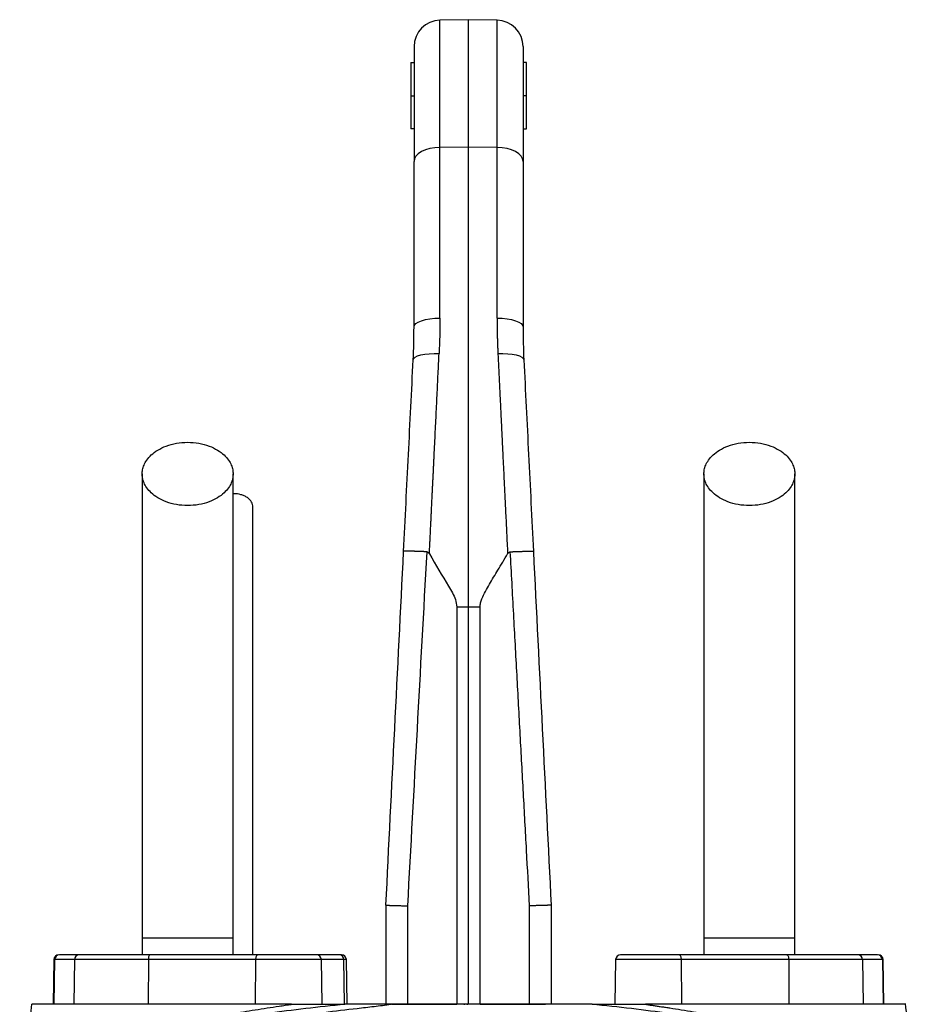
# Model space of a CAD drawing. Extents: x 131 to 726, y 61 to 2144.
# Tile 11 of 11: x 293 to 564, y 1846 to 2144. Entities that reach past the tile are written whole.
import ezdxf

# ---------------------------------------------------------------- set-up
doc = ezdxf.new("R2010")
doc.units = 0
doc.layers.get('0').update_dxf_attribs({"linetype": 'CONTINUOUS'})

msp = doc.modelspace()

# ---------------------------------------------------------------- linework, layer by layer
at = {"color": 7, "linetype": 'CONTINUOUS'}
for p, q in [((428.47, 2144.04), (419.83, 2143.89)), ((419.83, 2105.4), (419.83, 2143.89)), ((437.11, 2143.89), (428.47, 2144.04)), ((428.47, 2105.48), (428.47, 2144.04)), ((437.11, 2105.4), (437.11, 2143.89)), ((410.97, 2131.04), (411.97, 2131.04)), ((410.97, 2131.04), (410.97, 2121.04)), ((445.97, 2131.04), (444.97, 2131.04)), ((445.97, 2121.04), (445.97, 2131.04)), ((410.97, 2121.04), (411.97, 2121.04)), ((410.97, 2121.04), (410.97, 2111.04)), ((445.97, 2121.04), (444.97, 2121.04)), ((445.97, 2111.04), (445.97, 2121.04)), ((411.97, 2111.04), (410.97, 2111.04)), ((444.97, 2111.04), (445.97, 2111.04)), ((428.47, 2105.48), (419.83, 2105.4)), ((419.83, 2053.73), (419.83, 2105.4)), ((428.47, 1966.29), (428.47, 2105.48)), ((437.11, 2105.4), (428.47, 2105.48)), ((437.11, 2053.73), (437.11, 2105.4)), ((424.98, 1966.29), (424.98, 1846.04)), ((424.98, 1966.29), (428.47, 1966.29)), ((428.47, 1846.04), (428.47, 1966.29)), ((428.47, 1966.29), (431.96, 1966.29)), ((431.96, 1846.04), (431.96, 1966.29)), ((403.47, 1876.04), (403.47, 1846.04)), ((409.99, 1875.84), (409.99, 1846.04)), ((446.94, 1846.04), (446.94, 1875.84)), ((453.47, 1876.04), (453.47, 1846.04)), ((329.72, 1866.04), (329.72, 1861.04)), ((343.47, 1866.04), (329.72, 1866.04)), ((357.22, 1866.04), (343.47, 1866.04)), ((357.22, 1861.04), (357.22, 1866.04)), ((499.72, 1866.04), (499.72, 1861.04)), ((513.47, 1866.04), (499.72, 1866.04)), ((527.22, 1866.04), (513.47, 1866.04)), ((527.22, 1861.04), (527.22, 1866.04)), ((302.99, 1859.57), (302.75, 1846.04)), ((303.21, 1859.57), (302.98, 1846.04)), ((303.21, 1859.57), (302.99, 1859.57)), ((309.23, 1859.57), (303.21, 1859.57)), ((310.71, 1861.04), (304.69, 1861.04)), ((309.23, 1859.57), (309, 1846.04)), ((331.58, 1859.57), (309.23, 1859.57)), ((331.58, 1859.57), (331.49, 1846.04)), ((364.13, 1859.57), (331.58, 1859.57)), ((364.64, 1861.04), (332.09, 1861.04)), ((364.05, 1846.04), (364.13, 1859.57)), ((383.94, 1859.57), (364.13, 1859.57)), ((389.33, 1861.04), (382.57, 1861.04)), ((384.18, 1846.04), (383.94, 1859.57)), ((390.75, 1859.57), (383.94, 1859.57)), ((390.97, 1846.04), (390.75, 1859.57)), ((391.51, 1859.57), (390.75, 1859.57)), ((391.75, 1846.04), (391.51, 1859.57)), ((472.99, 1859.57), (472.75, 1846.04)), ((492.8, 1859.57), (472.99, 1859.57)), ((524.84, 1861.04), (492.29, 1861.04)), ((492.8, 1859.57), (492.88, 1846.04)), ((525.36, 1859.57), (492.8, 1859.57)), ((525.36, 1859.57), (525.44, 1846.04)), ((547.7, 1859.57), (525.36, 1859.57)), ((552.24, 1861.04), (546.22, 1861.04)), ((547.7, 1859.57), (547.93, 1846.04)), ((553.72, 1859.57), (547.7, 1859.57)), ((553.72, 1859.57), (553.95, 1846.04)), ((553.94, 1859.57), (553.72, 1859.57)), ((554.18, 1846.04), (553.94, 1859.57)), ((405.23, 1846.04), (409.99, 1846.04)), ((409.99, 1846.04), (424.98, 1846.04)), ((427.01, 1846.04), (427.36, 1846.04)), ((427.94, 1846.04), (428.29, 1846.04)), ((431.96, 1846.04), (446.94, 1846.04)), ((446.94, 1846.04), (451.72, 1846.04))]:
    msp.add_line(p, q, dxfattribs=at)
at = {"color": 7, "linetype": 'CONTINUOUS', "flags": 128}
for points in [[(419.83, 2105.4), (418.29, 2105.3), (416.81, 2105.05), (415.45, 2104.65), (414.26, 2104.12), (413.28, 2103.47), (412.56, 2102.74), (412.12, 2101.94), (411.97, 2101.11)], [(444.97, 2101.11), (444.82, 2101.94), (444.37, 2102.74), (443.65, 2103.47), (442.67, 2104.12), (441.48, 2104.65), (440.12, 2105.05), (438.65, 2105.3), (437.11, 2105.4)], [(411.97, 2051.04), (412.12, 2051.56), (412.56, 2052.06), (413.28, 2052.52), (414.26, 2052.93), (415.45, 2053.26), (416.81, 2053.51), (418.29, 2053.67), (419.83, 2053.73)], [(437.11, 2053.73), (438.65, 2053.67), (440.12, 2053.51), (441.48, 2053.26), (442.67, 2052.93), (443.65, 2052.52), (444.37, 2052.06), (444.82, 2051.56), (444.97, 2051.04)], [(411.72, 2041.05), (411.89, 2041.49), (412.34, 2041.9), (413.07, 2042.27), (414.05, 2042.57), (415.23, 2042.81), (416.58, 2042.96), (418.04, 2043.03), (419.57, 2043.01)], [(437.36, 2043.01), (438.89, 2043.03), (440.35, 2042.96), (441.7, 2042.81), (442.88, 2042.57), (443.86, 2042.27), (444.59, 2041.9), (445.05, 2041.49), (445.21, 2041.05)], [(332.09, 1861.04), (331.99, 1861.02), (331.89, 1860.93), (331.81, 1860.8), (331.73, 1860.61), (331.66, 1860.39), (331.62, 1860.14), (331.59, 1859.86), (331.58, 1859.57)], [(364.13, 1859.57), (364.14, 1859.86), (364.17, 1860.14), (364.22, 1860.39), (364.28, 1860.61), (364.36, 1860.8), (364.45, 1860.93), (364.54, 1861.02), (364.64, 1861.04)], [(492.29, 1861.04), (492.39, 1861.02), (492.48, 1860.93), (492.57, 1860.8), (492.65, 1860.61), (492.71, 1860.39), (492.76, 1860.14), (492.79, 1859.86), (492.8, 1859.57)], [(524.84, 1861.04), (524.94, 1861.02), (525.04, 1860.93), (525.12, 1860.8), (525.2, 1860.61), (525.27, 1860.39), (525.31, 1860.14), (525.34, 1859.86), (525.36, 1859.57)]]:
    msp.add_lwpolyline(points, dxfattribs=at)
at = {"color": 7, "linetype": 'CONTINUOUS'}
for centre, radius, start, end in [((419.97, 2135.89), 8, 91, 180), ((436.97, 2135.89), 8, 0, 89), ((304.49, 1859.54), 1.5, 90, 179), ((304.7, 1859.56), 1.49, 90.4317, 179.4442), ((310.72, 1859.56), 1.49, 90.4319, 179.4436), ((382.44, 1859.54), 1.5, 1, 90), ((389.29, 1859.58), 1.46, 359.4885, 88.4767), ((390.01, 1859.54), 1.5, 1, 90), ((474.49, 1859.54), 1.5, 90, 179), ((546.21, 1859.56), 1.49, 0.5564, 89.5681), ((552.23, 1859.56), 1.49, 0.5566, 89.5678), ((552.44, 1859.54), 1.5, 1, 90)]:
    msp.add_arc(centre, radius, start, end, dxfattribs=at)
for points, knots in [([(411.97, 2135.79), (411.97, 2135.78), (411.97, 2135.76), (411.97, 2134.53), (411.97, 2132.28), (411.97, 2128.99), (411.97, 2124.77), (411.97, 2119.75), (411.97, 2114.06), (411.97, 2107.89), (411.97, 2103.35), (411.97, 2101.11)], [0, 0, 0, 0, 0.082382, 0.199616, 0.317673, 0.435723, 0.552958, 0.669172, 0.781864, 0.892198, 1, 1, 1, 1]), ([(444.97, 2135.89), (444.97, 2135.89), (444.97, 2132.71), (444.97, 2120.54), (444.97, 2111.77), (444.97, 2101.11)], [0, 0, 0, 0, 0.5, 0.5, 1, 1, 1, 1]), ([(437.11, 2053.73), (437.11, 2053.33), (437.11, 2052.54), (437.12, 2051.35), (437.13, 2050.16), (437.16, 2048.97), (437.18, 2047.78), (437.22, 2046.59), (437.26, 2045.39), (437.31, 2044.2), (437.35, 2043.41), (437.36, 2043.01)], [0, 0, 0, 0, 0.111839, 0.22349, 0.334954, 0.446236, 0.557337, 0.668262, 0.779012, 0.88959, 1, 1, 1, 1]), ([(416.63, 1982.34), (416.65, 1982.88), (416.7, 1983.96), (416.78, 1985.56), (416.86, 1987.14), (416.93, 1988.69), (417.01, 1990.23), (417.08, 1991.74), (417.15, 1993.23), (417.22, 1994.7), (417.29, 1996.15), (417.36, 1997.57), (417.43, 1998.97), (417.5, 2000.36), (417.56, 2001.72), (417.63, 2003.05), (417.69, 2004.37), (417.76, 2005.66), (417.82, 2006.94), (417.88, 2008.19), (417.94, 2009.42), (418, 2010.62), (418.05, 2011.81), (418.15, 2013.8), (418.29, 2016.58), (418.46, 2020.13), (418.63, 2023.61), (418.79, 2027.02), (418.95, 2030.36), (419.11, 2033.63), (419.27, 2036.82), (419.42, 2039.94), (419.52, 2042), (419.57, 2043.01)], [0, 0, 0, 0, 0.026283, 0.052226, 0.077828, 0.10309, 0.128011, 0.152591, 0.176831, 0.200731, 0.22429, 0.247508, 0.270386, 0.292923, 0.315119, 0.336975, 0.35849, 0.379665, 0.400499, 0.420993, 0.441146, 0.460958, 0.48043, 0.499561, 0.559202, 0.617833, 0.675456, 0.73207, 0.787674, 0.842269, 0.895856, 0.948432, 1, 1, 1, 1]), ([(437.36, 2043.01), (437.39, 2042.48), (437.44, 2041.4), (437.52, 2039.78), (437.6, 2038.14), (437.68, 2036.47), (437.76, 2034.79), (437.85, 2033.08), (437.93, 2031.36), (438.01, 2029.62), (438.1, 2027.85), (438.19, 2026.07), (438.27, 2024.27), (438.36, 2022.44), (438.45, 2020.6), (438.54, 2018.74), (438.63, 2016.85), (438.72, 2014.95), (438.82, 2012.89), (438.93, 2010.65), (439.05, 2008.21), (439.17, 2005.69), (439.3, 2003.07), (439.43, 2000.37), (439.57, 1997.58), (439.71, 1994.7), (439.85, 1991.74), (440, 1988.68), (440.15, 1985.54), (440.25, 1983.42), (440.3, 1982.34)], [0, 0, 0, 0, 0.027132, 0.054546, 0.082241, 0.110218, 0.138477, 0.167018, 0.195841, 0.224945, 0.254331, 0.283998, 0.313948, 0.344179, 0.374692, 0.405486, 0.436562, 0.46792, 0.49956, 0.538225, 0.578255, 0.619652, 0.662415, 0.706544, 0.752038, 0.798899, 0.847126, 0.896718, 0.947676, 1, 1, 1, 1]), ([(408.82, 1983.12), (409.31, 1992.94), (409.8, 2002.72), (410.77, 2022.07), (411.25, 2031.65), (411.72, 2041.05)], [0, 0, 0, 0, 0.5, 0.5, 1, 1, 1, 1]), ([(445.21, 2041.05), (445.69, 2031.65), (446.16, 2022.07), (447.13, 2002.72), (447.62, 1992.94), (448.11, 1983.12)], [0, 0, 0, 0, 0.5, 0.5, 1, 1, 1, 1]), ([(329.72, 2006.56), (329.72, 2006.96), (329.75, 2007.38), (329.92, 2008.27), (330.06, 2008.75), (330.47, 2009.73), (330.74, 2010.23), (331.47, 2011.27), (331.92, 2011.79), (333.02, 2012.81), (333.67, 2013.31), (335.18, 2014.23), (336.04, 2014.65), (337.95, 2015.35), (338.99, 2015.64), (341.17, 2016.03), (342.32, 2016.13), (344.61, 2016.13), (345.76, 2016.03), (347.94, 2015.64), (348.98, 2015.35), (350.89, 2014.65), (351.75, 2014.23), (353.26, 2013.31), (353.92, 2012.81), (355.02, 2011.79), (355.46, 2011.27), (356.19, 2010.23), (356.46, 2009.73), (356.87, 2008.75), (357.01, 2008.27), (357.18, 2007.38), (357.22, 2006.96), (357.22, 2006.56)], [0, 0, 0, 0, 0.0625, 0.0625, 0.125, 0.125, 0.1875, 0.1875, 0.25, 0.25, 0.3125, 0.3125, 0.375, 0.375, 0.4375, 0.4375, 0.5, 0.5, 0.5625, 0.5625, 0.625, 0.625, 0.6875, 0.6875, 0.75, 0.75, 0.8125, 0.8125, 0.875, 0.875, 0.9375, 0.9375, 1, 1, 1, 1]), ([(499.72, 2006.56), (499.72, 2006.96), (499.75, 2007.38), (499.92, 2008.27), (500.06, 2008.75), (500.47, 2009.73), (500.74, 2010.23), (501.47, 2011.27), (501.92, 2011.79), (503.02, 2012.81), (503.67, 2013.31), (505.18, 2014.23), (506.04, 2014.65), (507.95, 2015.35), (508.99, 2015.64), (511.17, 2016.03), (512.32, 2016.13), (514.61, 2016.13), (515.76, 2016.03), (517.94, 2015.64), (518.98, 2015.35), (520.89, 2014.65), (521.75, 2014.23), (523.26, 2013.31), (523.92, 2012.81), (525.02, 2011.79), (525.46, 2011.27), (526.19, 2010.23), (526.46, 2009.73), (526.87, 2008.75), (527.01, 2008.27), (527.18, 2007.38), (527.22, 2006.96), (527.22, 2006.56)], [0, 0, 0, 0, 0.0625, 0.0625, 0.125, 0.125, 0.1875, 0.1875, 0.25, 0.25, 0.3125, 0.3125, 0.375, 0.375, 0.4375, 0.4375, 0.5, 0.5, 0.5625, 0.5625, 0.625, 0.625, 0.6875, 0.6875, 0.75, 0.75, 0.8125, 0.8125, 0.875, 0.875, 0.9375, 0.9375, 1, 1, 1, 1]), ([(329.72, 2006.56), (329.72, 2003.62), (329.72, 1997.81), (329.72, 1989.02), (329.72, 1980.15), (329.72, 1971.09), (329.72, 1961.73), (329.72, 1951.99), (329.72, 1942.26), (329.72, 1932.61), (329.72, 1923.13), (329.72, 1913.47), (329.72, 1902.73), (329.72, 1891.02), (329.72, 1878.44), (329.72, 1870.14), (329.72, 1866.04)], [0, 0, 0, 0, 0.0796439, 0.1580087, 0.2351239, 0.3110142, 0.3856143, 0.4590053, 0.5312518, 0.5933105, 0.6542599, 0.7143005, 0.7735076, 0.8508697, 0.9263193, 1, 1, 1, 1]), ([(357.22, 2006.56), (357.22, 2006.16), (357.18, 2005.73), (357.01, 2004.84), (356.87, 2004.37), (356.46, 2003.39), (356.19, 2002.88), (355.46, 2001.85), (355.02, 2001.33), (353.92, 2000.3), (353.26, 1999.81), (351.75, 1998.89), (350.89, 1998.47), (348.98, 1997.76), (347.94, 1997.47), (345.76, 1997.09), (344.61, 1996.99), (342.32, 1996.99), (341.17, 1997.09), (338.99, 1997.47), (337.95, 1997.76), (336.04, 1998.47), (335.18, 1998.89), (333.67, 1999.81), (333.02, 2000.3), (331.92, 2001.33), (331.47, 2001.85), (330.74, 2002.88), (330.47, 2003.39), (330.06, 2004.37), (329.92, 2004.84), (329.75, 2005.73), (329.72, 2006.16), (329.72, 2006.56)], [0, 0, 0, 0, 0.0625, 0.0625, 0.125, 0.125, 0.1875, 0.1875, 0.25, 0.25, 0.3125, 0.3125, 0.375, 0.375, 0.4375, 0.4375, 0.5, 0.5, 0.5625, 0.5625, 0.625, 0.625, 0.6875, 0.6875, 0.75, 0.75, 0.8125, 0.8125, 0.875, 0.875, 0.9375, 0.9375, 1, 1, 1, 1]), ([(357.22, 1866.04), (357.22, 1868.58), (357.22, 1873.85), (357.22, 1882.06), (357.22, 1890.87), (357.22, 1899.53), (357.22, 1907.94), (357.22, 1915.99), (357.22, 1924.24), (357.22, 1932.99), (357.22, 1942.12), (357.22, 1951.55), (357.22, 1960.86), (357.22, 1970.04), (357.22, 1979.12), (357.22, 1988.2), (357.22, 1997.34), (357.22, 2003.45), (357.22, 2006.56)], [0, 0, 0, 0, 0.045521, 0.094717, 0.147611, 0.204276, 0.251456, 0.300858, 0.352419, 0.406213, 0.470225, 0.53729, 0.607172, 0.679907, 0.755587, 0.834151, 0.915609, 1, 1, 1, 1]), ([(499.72, 2006.56), (499.72, 2003.62), (499.72, 1997.81), (499.72, 1989.02), (499.72, 1980.15), (499.72, 1971.09), (499.72, 1961.73), (499.72, 1951.99), (499.72, 1942.26), (499.72, 1932.61), (499.72, 1923.13), (499.72, 1913.47), (499.72, 1902.73), (499.72, 1891.02), (499.72, 1878.44), (499.72, 1870.14), (499.72, 1866.04)], [0, 0, 0, 0, 0.0796439, 0.1580087, 0.2351239, 0.3110142, 0.3856143, 0.4590053, 0.5312518, 0.5933105, 0.6542599, 0.7143005, 0.7735076, 0.8508697, 0.9263193, 1, 1, 1, 1]), ([(527.22, 2006.56), (527.22, 2006.16), (527.18, 2005.73), (527.01, 2004.84), (526.87, 2004.37), (526.46, 2003.39), (526.19, 2002.88), (525.46, 2001.85), (525.02, 2001.33), (523.92, 2000.3), (523.26, 1999.81), (521.75, 1998.89), (520.89, 1998.47), (518.98, 1997.76), (517.94, 1997.47), (515.76, 1997.09), (514.61, 1996.99), (512.32, 1996.99), (511.17, 1997.09), (508.99, 1997.47), (507.95, 1997.76), (506.04, 1998.47), (505.18, 1998.89), (503.67, 1999.81), (503.02, 2000.3), (501.92, 2001.33), (501.47, 2001.85), (500.74, 2002.88), (500.47, 2003.39), (500.06, 2004.37), (499.92, 2004.84), (499.75, 2005.73), (499.72, 2006.16), (499.72, 2006.56)], [0, 0, 0, 0, 0.0625, 0.0625, 0.125, 0.125, 0.1875, 0.1875, 0.25, 0.25, 0.3125, 0.3125, 0.375, 0.375, 0.4375, 0.4375, 0.5, 0.5, 0.5625, 0.5625, 0.625, 0.625, 0.6875, 0.6875, 0.75, 0.75, 0.8125, 0.8125, 0.875, 0.875, 0.9375, 0.9375, 1, 1, 1, 1]), ([(527.22, 1866.04), (527.22, 1868.58), (527.22, 1873.85), (527.22, 1882.06), (527.22, 1890.87), (527.22, 1899.53), (527.22, 1907.94), (527.22, 1915.99), (527.22, 1924.24), (527.22, 1932.99), (527.22, 1942.12), (527.22, 1951.55), (527.22, 1960.86), (527.22, 1970.04), (527.22, 1979.12), (527.22, 1988.2), (527.22, 1997.34), (527.22, 2003.45), (527.22, 2006.56)], [0, 0, 0, 0, 0.045521, 0.094717, 0.147611, 0.204276, 0.251456, 0.300858, 0.352419, 0.406213, 0.470225, 0.53729, 0.607172, 0.679907, 0.755587, 0.834151, 0.915609, 1, 1, 1, 1]), ([(363.22, 1996.56), (363.14, 1997.06), (363.02, 1997.83), (362.3, 1998.77), (361.56, 1999.41), (360.64, 1999.93), (359.31, 2000.39), (358.09, 2000.65), (357.3, 2000.54), (357.22, 2000.53)], [0, 0, 0, 0, 0.232877, 0.358233, 0.486252, 0.614266, 0.739621, 0.972492, 1, 1, 1, 1]), ([(363.22, 1861.04), (363.22, 1862.75), (363.22, 1867.39), (363.22, 1874.55), (363.22, 1882.08), (363.22, 1888.33), (363.22, 1893.58), (363.22, 1898.28), (363.22, 1904.94), (363.22, 1913.65), (363.22, 1924.08), (363.22, 1933.5), (363.22, 1941.96), (363.22, 1949.46), (363.22, 1956.35), (363.22, 1961.62), (363.22, 1965.76), (363.22, 1969.26), (363.22, 1973.45), (363.22, 1978.31), (363.22, 1983.82), (363.22, 1989.98), (363.22, 1994.28), (363.22, 1996.56)], [0, 0, 0, 0, 0.031526, 0.086057, 0.132733, 0.171571, 0.202645, 0.231142, 0.260031, 0.328885, 0.39862, 0.468523, 0.527312, 0.585971, 0.642144, 0.694117, 0.718091, 0.748453, 0.785466, 0.82912, 0.879421, 0.93638, 1, 1, 1, 1]), ([(415.81, 1983), (415.72, 1983), (415.52, 1983.01), (415.23, 1983.02), (414.94, 1983.04), (414.65, 1983.05), (414.36, 1983.06), (414.06, 1983.07), (413.77, 1983.08), (413.48, 1983.09), (413.19, 1983.1), (412.9, 1983.11), (412.62, 1983.12), (412.34, 1983.13), (412.07, 1983.14), (411.8, 1983.15), (411.54, 1983.16), (411.29, 1983.16), (411.05, 1983.17), (410.6, 1983.17), (409.95, 1983.18), (409.43, 1983.18), (409.14, 1983.17), (408.99, 1983.16), (408.89, 1983.15), (408.83, 1983.13), (408.82, 1983.12), (408.82, 1983.12)], [0, 0, 0, 0, 0.025067, 0.050527, 0.07637, 0.102586, 0.129165, 0.156094, 0.183359, 0.210944, 0.238832, 0.267006, 0.295446, 0.324131, 0.353039, 0.382147, 0.411431, 0.440866, 0.470427, 0.500086, 0.614235, 0.749724, 0.801689, 0.852807, 0.902962, 0.952055, 1, 1, 1, 1]), ([(415.81, 1983), (415.89, 1982.98), (416.06, 1982.95), (416.36, 1982.74), (416.52, 1982.5), (416.63, 1982.34)], [0, 0, 0, 0, 0.212922, 0.484679, 1, 1, 1, 1]), ([(416.63, 1982.34), (418.54, 1979.1), (421.22, 1974.56), (424.45, 1969.31), (424.84, 1967.05), (424.98, 1966.29)], [0, 0, 0, 0, 0.625265, 0.873153, 1, 1, 1, 1]), ([(431.96, 1966.29), (431.99, 1966.7), (432.06, 1967.55), (432.95, 1969.91), (434.8, 1973.17), (437.46, 1977.67), (439.31, 1980.72), (440.3, 1982.34)], [0, 0, 0, 0, 0.068296, 0.139769, 0.411802, 0.685657, 1, 1, 1, 1]), ([(440.3, 1982.34), (440.38, 1982.45), (440.52, 1982.67), (440.78, 1982.9), (441, 1982.99), (441.1, 1982.99), (441.12, 1983)], [0, 0, 0, 0, 0.363812, 0.730951, 0.935748, 1, 1, 1, 1]), ([(441.12, 1983), (441.22, 1983), (441.41, 1983.01), (441.7, 1983.02), (441.99, 1983.04), (442.29, 1983.05), (442.58, 1983.06), (442.87, 1983.07), (443.17, 1983.08), (443.46, 1983.1), (443.75, 1983.11), (444.04, 1983.12), (444.32, 1983.13), (444.6, 1983.13), (444.87, 1983.14), (445.13, 1983.15), (445.39, 1983.16), (445.64, 1983.16), (445.88, 1983.17), (446.33, 1983.17), (446.98, 1983.18), (447.5, 1983.18), (447.79, 1983.17), (447.94, 1983.16), (448.04, 1983.15), (448.1, 1983.13), (448.11, 1983.12), (448.11, 1983.12)], [0, 0, 0, 0, 0.025182, 0.050747, 0.076685, 0.102986, 0.129636, 0.156624, 0.183934, 0.211549, 0.239453, 0.267627, 0.29605, 0.324702, 0.353559, 0.382599, 0.411797, 0.441128, 0.470567, 0.500085, 0.614521, 0.749724, 0.801904, 0.853123, 0.903272, 0.952257, 1, 1, 1, 1]), ([(446.94, 1875.84), (446.64, 1881.46), (446.02, 1892.84), (445.08, 1910.1), (444.12, 1927.76), (443.14, 1945.82), (442.14, 1964.27), (441.46, 1976.71), (441.12, 1983)], [0, 0, 0, 0, 0.157368, 0.318455, 0.483262, 0.651788, 0.824034, 1, 1, 1, 1]), ([(403.47, 1876.04), (403.47, 1876.04), (403.47, 1876.04), (403.49, 1876.04), (403.51, 1876.04), (403.55, 1876.04), (403.61, 1876.03), (403.67, 1876.03), (403.75, 1876.03), (403.84, 1876.02), (403.95, 1876.02), (404.07, 1876.01), (404.2, 1876.01), (404.35, 1876), (404.51, 1876), (404.69, 1875.99), (404.88, 1875.99), (405.09, 1875.98), (405.49, 1875.97), (406.22, 1875.95), (407.12, 1875.92), (407.9, 1875.9), (408.42, 1875.88), (408.94, 1875.87), (409.46, 1875.86), (409.81, 1875.85), (409.99, 1875.84)], [0, 0, 0, 0, 0.026373, 0.053193, 0.080453, 0.108144, 0.136253, 0.164768, 0.193674, 0.222955, 0.252593, 0.282569, 0.312861, 0.343446, 0.3743, 0.405398, 0.436712, 0.468215, 0.499876, 0.613391, 0.749305, 0.801199, 0.852316, 0.90255, 0.951806, 1, 1, 1, 1]), ([(453.47, 1876.04), (453.46, 1876.04), (453.46, 1876.04), (453.45, 1876.04), (453.42, 1876.04), (453.38, 1876.04), (453.33, 1876.03), (453.27, 1876.03), (453.2, 1876.03), (453.12, 1876.02), (453.02, 1876.02), (452.92, 1876.02), (452.8, 1876.01), (452.67, 1876.01), (452.52, 1876), (452.37, 1876), (452.2, 1875.99), (452.02, 1875.99), (451.83, 1875.98), (451.63, 1875.97), (451.42, 1875.97), (451.2, 1875.96), (450.96, 1875.95), (450.69, 1875.95), (450.4, 1875.94), (450.07, 1875.93), (449.72, 1875.92), (449.33, 1875.91), (448.91, 1875.9), (448.47, 1875.88), (447.99, 1875.87), (447.48, 1875.86), (447.12, 1875.85), (446.94, 1875.84)], [0, 0, 0, 0, 0.026006, 0.052223, 0.07865, 0.105288, 0.132137, 0.159196, 0.186466, 0.213946, 0.241637, 0.269539, 0.297652, 0.325975, 0.354509, 0.383254, 0.412209, 0.441375, 0.470753, 0.500341, 0.527332, 0.556231, 0.587038, 0.619751, 0.654373, 0.690901, 0.729337, 0.76968, 0.81193, 0.856087, 0.902151, 0.950122, 1, 1, 1, 1]), ([(382.35, 1861.04), (382.37, 1861.04), (382.48, 1861.04), (381.75, 1861.04), (380.17, 1861.04), (377.79, 1861.04), (374.87, 1861.04), (371.51, 1861.04), (367.97, 1861.04), (365.74, 1861.04), (364.64, 1861.04)], [0, 0, 0, 0, 0.043028, 0.181764, 0.3205, 0.454508, 0.588518, 0.727254, 0.865991, 1, 1, 1, 1]), ([(389.98, 1861.04), (389.99, 1861.04), (390.17, 1861.04), (389.74, 1861.04), (389.33, 1861.04)], [0, 0, 0, 0, 0.052217, 1, 1, 1, 1]), ([(492.29, 1861.04), (491.19, 1861.04), (488.96, 1861.04), (485.42, 1861.04), (482.06, 1861.04), (479.14, 1861.04), (476.77, 1861.04), (475.18, 1861.04), (474.45, 1861.04), (474.56, 1861.04), (474.59, 1861.04)], [0, 0, 0, 0, 0.134009, 0.272746, 0.411482, 0.545492, 0.6795, 0.818236, 0.956972, 1, 1, 1, 1]), ([(296.23, 1846.04), (295.9, 1843.4), (295.22, 1838.13), (294.19, 1830.14), (293.34, 1823.6), (292.8, 1819.75), (292.63, 1818.54)], [0, 0, 0, 0, 0.290019, 0.579984, 0.868513, 1, 1, 1, 1]), ([(294.51, 1820.52), (294.58, 1820.6), (294.66, 1820.69), (294.82, 1820.86), (295.06, 1821.11), (295.32, 1821.37), (295.84, 1821.88), (296.21, 1822.22), (297.37, 1823.23), (298.21, 1823.9), (299.61, 1824.9), (300.09, 1825.23), (301.09, 1825.88), (301.6, 1826.21), (303.2, 1827.18), (304.34, 1827.81), (307.95, 1829.69), (310.62, 1830.91), (315.04, 1832.67), (316.58, 1833.24), (318.99, 1834.09), (319.81, 1834.37), (321.48, 1834.93), (322.34, 1835.21), (324.95, 1836.03), (326.75, 1836.56), (330.46, 1837.59), (334.28, 1838.6), (338.32, 1839.55), (342.46, 1840.48), (344.59, 1840.93), (348.95, 1841.8), (351.17, 1842.22), (355.7, 1843.03), (358, 1843.42), (362.69, 1844.19), (365.07, 1844.56), (368.71, 1845.12), (370.54, 1845.39), (372.7, 1845.72), (373.64, 1845.86), (374.1, 1845.93), (374.26, 1845.95), (374.49, 1845.98), (374.57, 1846), (374.72, 1846.02), (374.8, 1846.03), (374.88, 1846.04)], [0, 0, 0, 0, 0.007812, 0.007812, 0.015625, 0.03125, 0.03125, 0.0625, 0.0625, 0.125, 0.125, 0.15625, 0.15625, 0.1875, 0.1875, 0.25, 0.25, 0.375, 0.375, 0.4375, 0.4375, 0.46875, 0.46875, 0.5, 0.5, 0.5625, 0.5625, 0.625, 0.6875, 0.6875, 0.75, 0.75, 0.8125, 0.8125, 0.875, 0.875, 0.9375, 0.9375, 0.96875, 0.984375, 0.992188, 0.992188, 0.996094, 0.996094, 0.998047, 0.998047, 1, 1, 1, 1]), ([(300.69, 1846.04), (300.19, 1846.04), (299.2, 1846.04), (298.01, 1846.04), (297.08, 1846.04), (296.4, 1846.04), (296.33, 1846.04), (296.29, 1846.04)], [0, 0, 0, 0, 0.183577, 0.367109, 0.572025, 0.776845, 1, 1, 1, 1]), ([(374.88, 1846.04), (372.58, 1846.04), (364.07, 1846.04), (350.09, 1846.04), (334.14, 1846.04), (320.29, 1846.04), (308.87, 1846.04), (303.08, 1846.04), (300.69, 1846.04)], [0.130712, 0.130712, 0.130712, 0.130712, 0.1487372, 0.1983163, 0.2478954, 0.2974745, 0.3470536, 0.3966326, 0.3966326, 0.3966326, 0.3966326]), ([(391.08, 1846.04), (387.09, 1845.62), (379.11, 1844.78), (367.61, 1843.27), (356.55, 1841.58), (346.07, 1839.65), (336.25, 1837.51), (327.2, 1835.14), (319.4, 1832.76), (315.06, 1831.08), (313.12, 1830.34)], [0, 0, 0, 0, 0.127508, 0.254789, 0.383029, 0.51133, 0.639253, 0.767719, 0.896234, 1, 1, 1, 1]), ([(374.88, 1846.04), (375.15, 1846.04), (375.83, 1846.04), (377.18, 1846.04), (379.59, 1846.04), (382.19, 1846.04), (384.84, 1846.04), (386.86, 1846.04), (388.98, 1846.04), (390.38, 1846.04), (391.08, 1846.04)], [0, 0, 0, 0, 0.050237, 0.127247, 0.253003, 0.500067, 0.61024, 0.744538, 0.872196, 1, 1, 1, 1]), ([(384.81, 1843.61), (388.09, 1844.02), (391.41, 1844.42), (396.47, 1845.02), (398.16, 1845.22), (401.58, 1845.62), (403.29, 1845.83), (405.01, 1846.04)], [0, 0, 0, 0, 0.5, 0.5, 0.75, 0.75, 1, 1, 1, 1]), ([(405.01, 1846.04), (404.74, 1846.04), (404.18, 1846.04), (403.32, 1846.04), (402.4, 1846.04), (401.23, 1846.04), (399.74, 1846.04), (397.99, 1846.04), (396.44, 1846.04), (395.29, 1846.04), (394.28, 1846.04), (393.23, 1846.04), (392.09, 1846.04), (391.4, 1846.04), (391.08, 1846.04)], [0, 0, 0, 0, 0.056641, 0.117342, 0.182103, 0.250923, 0.365488, 0.499718, 0.626227, 0.69948, 0.749737, 0.845545, 0.928953, 1, 1, 1, 1]), ([(428.47, 1846.04), (428.47, 1846.04), (428.47, 1846.04), (428.35, 1846.04), (428.23, 1846.04), (428.12, 1846.04)], [0.4996129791, 0.4996129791, 0.4996129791, 0.4996129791, 0.4996188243, 0.4996188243, 0.5000058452, 0.5000058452, 0.5000058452, 0.5000058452]), ([(451.98, 1846.04), (451.97, 1846.04), (451.95, 1846.04), (451.93, 1846.04), (451.92, 1846.04)], [0, 0, 0, 0, 0.417929, 1, 1, 1, 1]), ([(465.85, 1846.04), (465.67, 1846.04), (465.29, 1846.04), (464.68, 1846.04), (464.03, 1846.04), (463.32, 1846.04), (462.6, 1846.04), (461.76, 1846.04), (460.83, 1846.04), (459.88, 1846.04), (458.64, 1846.04), (457.23, 1846.04), (455.63, 1846.04), (454.26, 1846.04), (453.08, 1846.04), (452.33, 1846.04), (451.98, 1846.04)], [0, 0, 0, 0, 0.041159, 0.085852, 0.134088, 0.185873, 0.241215, 0.293114, 0.368231, 0.443948, 0.499644, 0.634511, 0.748859, 0.841301, 0.92501, 1, 1, 1, 1]), ([(465.85, 1846.04), (466.27, 1846.04), (467.44, 1846.04), (469.24, 1846.04), (471.13, 1846.04), (472.25, 1846.04), (472.75, 1846.04)], [0, 0, 0, 0, 0.179351, 0.509136, 0.783298, 1, 1, 1, 1]), ([(542.19, 1830.94), (540.75, 1831.49), (536.92, 1832.96), (529.72, 1835.14), (520.73, 1837.5), (510.92, 1839.64), (500.42, 1841.57), (489.34, 1843.26), (477.84, 1844.78), (469.85, 1845.62), (465.85, 1846.04)], [0, 0, 0, 0, 0.0791325, 0.2100045, 0.340957, 0.4730005, 0.605699, 0.7374882, 0.8685117, 1, 1, 1, 1]), ([(472.75, 1846.04), (473.16, 1846.04), (473.97, 1846.04), (475.15, 1846.04), (476.27, 1846.04), (477.77, 1846.04), (479.3, 1846.04), (480.76, 1846.04), (481.54, 1846.04), (481.94, 1846.04), (482.05, 1846.04)], [0, 0, 0, 0, 0.132395, 0.258599, 0.378597, 0.492411, 0.744458, 0.871791, 0.963474, 1, 1, 1, 1]), ([(556.24, 1846.04), (556.11, 1846.04), (555.86, 1846.04), (555.48, 1846.04), (555.09, 1846.04), (554.69, 1846.04), (554.28, 1846.04), (553.87, 1846.04), (553.46, 1846.04), (553.04, 1846.04), (552.61, 1846.04), (552.18, 1846.04), (551.74, 1846.04), (551.3, 1846.04), (550.85, 1846.04), (550.4, 1846.04), (549.95, 1846.04), (549.49, 1846.04), (549.03, 1846.04), (548.56, 1846.04), (548.09, 1846.04), (547.61, 1846.04), (547.14, 1846.04), (546.65, 1846.04), (546.17, 1846.04), (545.68, 1846.04), (545.19, 1846.04), (544.7, 1846.04), (544.2, 1846.04), (543.7, 1846.04), (543.2, 1846.04), (542.69, 1846.04), (542.19, 1846.04), (541.68, 1846.04), (541.16, 1846.04), (540.65, 1846.04), (540.14, 1846.04), (539.62, 1846.04), (539.1, 1846.04), (538.58, 1846.04), (538.06, 1846.04), (537.54, 1846.04), (537.01, 1846.04), (536.49, 1846.04), (535.96, 1846.04), (535.44, 1846.04), (534.91, 1846.04), (534.38, 1846.04), (533.85, 1846.04), (533.32, 1846.04), (532.79, 1846.04), (532.26, 1846.04), (531.73, 1846.04), (531.2, 1846.04), (530.67, 1846.04), (530.14, 1846.04), (529.61, 1846.04), (529.08, 1846.04), (528.55, 1846.04), (528.02, 1846.04), (527.49, 1846.04), (526.97, 1846.04), (526.44, 1846.04), (525.91, 1846.04), (525.38, 1846.04), (524.86, 1846.04), (524.33, 1846.04), (523.81, 1846.04), (523.29, 1846.04), (522.77, 1846.04), (522.25, 1846.04), (521.73, 1846.04), (521.21, 1846.04), (520.7, 1846.04), (520.18, 1846.04), (519.67, 1846.04), (519.16, 1846.04), (518.65, 1846.04), (518.14, 1846.04), (517.63, 1846.04), (517.13, 1846.04), (516.63, 1846.04), (516.13, 1846.04), (515.63, 1846.04), (515.13, 1846.04), (514.64, 1846.04), (514.15, 1846.04), (513.66, 1846.04), (513.17, 1846.04), (512.69, 1846.04), (512.21, 1846.04), (511.73, 1846.04), (511.25, 1846.04), (510.78, 1846.04), (510.3, 1846.04), (509.84, 1846.04), (509.37, 1846.04), (508.91, 1846.04), (508.45, 1846.04), (507.99, 1846.04), (507.53, 1846.04), (507.08, 1846.04), (506.63, 1846.04), (506.19, 1846.04), (505.74, 1846.04), (505.31, 1846.04), (504.87, 1846.04), (504.44, 1846.04), (504.01, 1846.04), (503.58, 1846.04), (503.16, 1846.04), (502.74, 1846.04), (502.32, 1846.04), (501.91, 1846.04), (501.5, 1846.04), (501.09, 1846.04), (500.69, 1846.04), (500.29, 1846.04), (499.9, 1846.04), (499.51, 1846.04), (499.12, 1846.04), (498.74, 1846.04), (498.36, 1846.04), (497.98, 1846.04), (497.61, 1846.04), (497.24, 1846.04), (496.87, 1846.04), (496.51, 1846.04), (496.16, 1846.04), (495.8, 1846.04), (495.46, 1846.04), (495.11, 1846.04), (494.77, 1846.04), (494.43, 1846.04), (494.1, 1846.04), (493.77, 1846.04), (493.45, 1846.04), (493.13, 1846.04), (492.81, 1846.04), (492.5, 1846.04), (492.19, 1846.04), (491.89, 1846.04), (491.59, 1846.04), (491.3, 1846.04), (491.01, 1846.04), (490.72, 1846.04), (490.44, 1846.04), (490.16, 1846.04), (489.89, 1846.04), (489.62, 1846.04), (489.36, 1846.04), (489.1, 1846.04), (488.84, 1846.04), (488.59, 1846.04), (488.34, 1846.04), (488.1, 1846.04), (487.87, 1846.04), (487.63, 1846.04), (487.41, 1846.04), (487.18, 1846.04), (486.96, 1846.04), (486.75, 1846.04), (486.54, 1846.04), (486.33, 1846.04), (486.13, 1846.04), (485.94, 1846.04), (485.75, 1846.04), (485.56, 1846.04), (485.38, 1846.04), (485.2, 1846.04), (485.03, 1846.04), (484.86, 1846.04), (484.7, 1846.04), (484.54, 1846.04), (484.39, 1846.04), (484.24, 1846.04), (484.1, 1846.04), (483.96, 1846.04), (483.82, 1846.04), (483.69, 1846.04), (483.57, 1846.04), (483.45, 1846.04), (483.33, 1846.04), (483.22, 1846.04), (483.12, 1846.04), (483.02, 1846.04), (482.92, 1846.04), (482.83, 1846.04), (482.74, 1846.04), (482.66, 1846.04), (482.58, 1846.04), (482.51, 1846.04), (482.45, 1846.04), (482.38, 1846.04), (482.33, 1846.04), (482.27, 1846.04), (482.23, 1846.04), (482.19, 1846.04), (482.15, 1846.04), (482.11, 1846.04), (482.09, 1846.04), (482.07, 1846.04), (482.06, 1846.04)], [0, 0, 0, 0, 0.010073, 0.020086, 0.03004, 0.039935, 0.049771, 0.059549, 0.069269, 0.078931, 0.088536, 0.098083, 0.107573, 0.117007, 0.126384, 0.135705, 0.14497, 0.15418, 0.163334, 0.172432, 0.181475, 0.190464, 0.199397, 0.208276, 0.217101, 0.225872, 0.234588, 0.243251, 0.25186, 0.260415, 0.268917, 0.277366, 0.285762, 0.294105, 0.302395, 0.310633, 0.318818, 0.32695, 0.335031, 0.343059, 0.351035, 0.35896, 0.366832, 0.374653, 0.382422, 0.39014, 0.397807, 0.405422, 0.412986, 0.4205, 0.427962, 0.435374, 0.442735, 0.450046, 0.457306, 0.464516, 0.471676, 0.478786, 0.485845, 0.492855, 0.499815, 0.506725, 0.513586, 0.520397, 0.527158, 0.53387, 0.540532, 0.547146, 0.55371, 0.560225, 0.56669, 0.573107, 0.579475, 0.585794, 0.592063, 0.598285, 0.604457, 0.610581, 0.616656, 0.622682, 0.62866, 0.634589, 0.64047, 0.646303, 0.652087, 0.657823, 0.66351, 0.669149, 0.67474, 0.680283, 0.685778, 0.691224, 0.696623, 0.701973, 0.707275, 0.71253, 0.717736, 0.722895, 0.728005, 0.733068, 0.738083, 0.74305, 0.747969, 0.75284, 0.757664, 0.76244, 0.767168, 0.771849, 0.776482, 0.781067, 0.785604, 0.790094, 0.794537, 0.798932, 0.803279, 0.807578, 0.81183, 0.816035, 0.820192, 0.824302, 0.828364, 0.832378, 0.836345, 0.840265, 0.844137, 0.847962, 0.851739, 0.855469, 0.859151, 0.862786, 0.866374, 0.869914, 0.873407, 0.876852, 0.88025, 0.883601, 0.886904, 0.89016, 0.893369, 0.89653, 0.899643, 0.90271, 0.905729, 0.9087, 0.911625, 0.914502, 0.917331, 0.920113, 0.922848, 0.925536, 0.928176, 0.930769, 0.933314, 0.935812, 0.938263, 0.940666, 0.943022, 0.945331, 0.947592, 0.949806, 0.951973, 0.954092, 0.956164, 0.958188, 0.960165, 0.962095, 0.963977, 0.965812, 0.9676, 0.96934, 0.971033, 0.972678, 0.974276, 0.975827, 0.97733, 0.978786, 0.980195, 0.981556, 0.98287, 0.984136, 0.985355, 0.986526, 0.98765, 0.988727, 0.989756, 0.990738, 0.991673, 0.99256, 0.9934, 0.994192, 0.994937, 0.995634, 0.996284, 0.996887, 0.997442, 0.99795, 0.99841, 0.998823, 0.999188, 0.999506, 0.999777, 1, 1, 1, 1]), ([(482.06, 1846.04), (482.44, 1845.99), (483.21, 1845.87), (484.38, 1845.69), (485.59, 1845.51), (486.84, 1845.32), (488.12, 1845.13), (490.15, 1844.82), (492.98, 1844.39), (496.48, 1843.83), (500.02, 1843.24), (503.4, 1842.65), (506.8, 1842.02), (511.06, 1841.19), (516.43, 1840.07), (522.41, 1838.66), (528.27, 1837.12), (535.19, 1835.08), (543.37, 1832.23), (549.46, 1829.49), (553.12, 1827.52), (554.75, 1826.57), (556.31, 1825.59), (557.56, 1824.73), (558.54, 1824.02), (559.26, 1823.45), (559.96, 1822.88), (560.63, 1822.3), (561.27, 1821.71), (561.87, 1821.12), (562.24, 1820.72), (562.42, 1820.52)], [0, 0, 0, 0, 0.009552, 0.019471, 0.029759, 0.040419, 0.051449, 0.062852, 0.092705, 0.125451, 0.155505, 0.18791, 0.21801, 0.250431, 0.309543, 0.375832, 0.435503, 0.500666, 0.616524, 0.750269, 0.78011, 0.810771, 0.842242, 0.874514, 0.892026, 0.90968, 0.927472, 0.945402, 0.963468, 0.981668, 1, 1, 1, 1]), ([(560.64, 1846.04), (560.6, 1846.04), (560.53, 1846.04), (559.85, 1846.04), (558.92, 1846.04), (557.73, 1846.04), (556.74, 1846.04), (556.24, 1846.04)], [0, 0, 0, 0, 0.22229, 0.427317, 0.632483, 0.816198, 1, 1, 1, 1]), ([(564.29, 1818.54), (564.2, 1819.21), (563.76, 1822.34), (562.97, 1828.34), (561.86, 1836.91), (561.08, 1843), (560.67, 1846.24)], [0, 0, 0, 0, 0.072016, 0.338887, 0.648198, 1, 1, 1, 1])]:
    msp.add_open_spline(points, degree=3, knots=knots, dxfattribs=at)
for points in [[(411.97, 2051.04), (411.97, 2068.58), (411.97, 2085.38), (411.97, 2101.11)], [(444.97, 2101.11), (444.97, 2085.38), (444.97, 2068.58), (444.97, 2051.04)], [(419.83, 2053.73), (419.83, 2050.18), (419.74, 2046.61), (419.57, 2043.01)], [(411.72, 2041.05), (411.88, 2044.4), (411.97, 2047.73), (411.97, 2051.04)], [(444.97, 2051.04), (444.97, 2047.73), (445.05, 2044.4), (445.21, 2041.05)], [(403.47, 1876.04), (405.24, 1911.47), (407.02, 1947.19), (408.82, 1983.12)], [(415.81, 1983), (413.86, 1947.05), (411.91, 1911.3), (409.99, 1875.84)], [(448.11, 1983.12), (449.91, 1947.19), (451.69, 1911.47), (453.47, 1876.04)], [(332.09, 1861.04), (320.92, 1861.04), (312.77, 1861.04), (310.71, 1861.04)], [(538.95, 1861.04), (535.19, 1861.04), (530.33, 1861.04), (524.84, 1861.04)], [(546.22, 1861.04), (545.21, 1861.04), (542.7, 1861.04), (538.95, 1861.04)], [(427.19, 1846.04), (419.73, 1846.04), (412.31, 1846.04), (405.01, 1846.04)], [(428.12, 1846.04), (427.81, 1846.04), (427.5, 1846.04), (427.19, 1846.04)], [(429.41, 1846.04), (429.1, 1846.04), (428.78, 1846.04), (428.47, 1846.04)], [(429.65, 1846.04), (429.57, 1846.04), (429.49, 1846.04), (429.41, 1846.04)], [(451.92, 1846.04), (444.59, 1846.04), (437.14, 1846.04), (429.65, 1846.04)], [(482.05, 1846.04), (482.06, 1846.04), (482.06, 1846.04), (482.06, 1846.04)]]:
    msp.add_open_spline(points, degree=3, dxfattribs=at)

doc.saveas('drawing.dxf')
